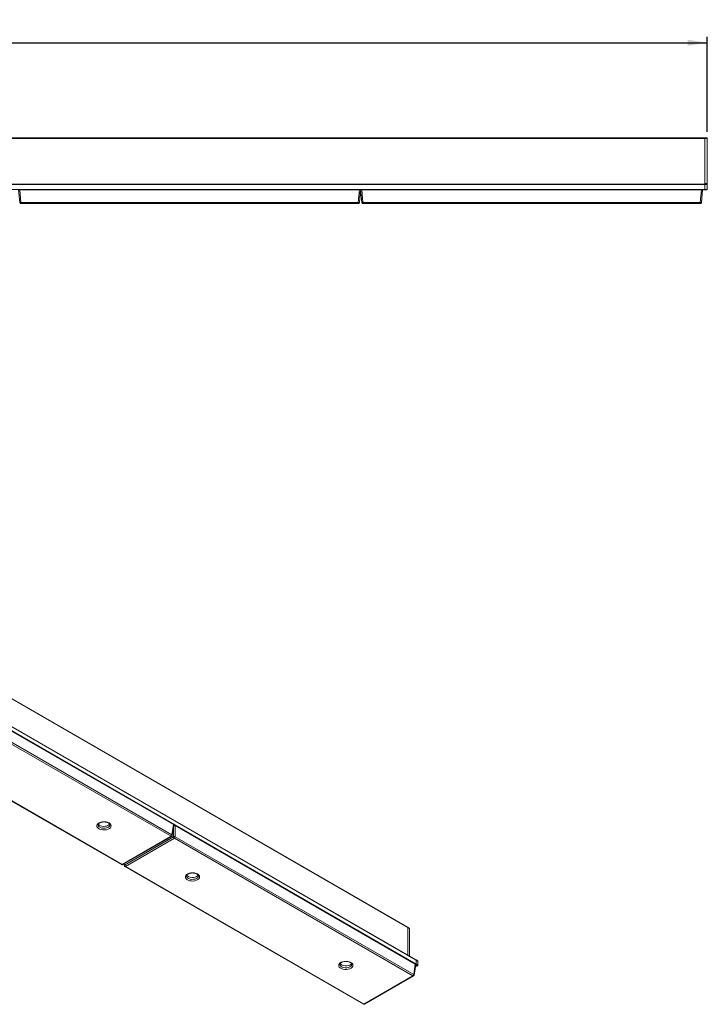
# Model space of a CAD drawing. Header units: millimetres. Extents: x 71 to 360, y 107 to 272.
# Tile 3 of 3: x 244 to 360, y 107 to 272. Entities that reach past the tile are written whole.
import ezdxf

# ---------------------------------------------------------------- set-up
doc = ezdxf.new("R2010")
doc.units = ezdxf.units.MM
doc.layers.add('SLD-0', color=179, linetype='Continuous')
doc.styles.add('SLDTEXTSTYLE0', font='TXT', dxfattribs={"width": 0.75})
doc.dimstyles.new('SLDDIMSTYLE1', dxfattribs={"dimtxt": 3, "dimasz": 3.302, "dimexe": 0, "dimexo": 0.0625, "dimgap": 0.75, "dimtad": 1, "dimdec": 1, "dimlfac": 5, "dimrnd": 1e-09, "dimzin": 12, "dimdsep": 46, "dimtxsty": 'SLDTEXTSTYLE0', "dimsah": 1, "dimcen": 0.09, "dimadec": 0, "dimazin": 3, "dimtfac": 1, "dimtdec": 1, "dimtofl": 0, "dimtmove": 0, "dimatfit": 3, "dimfxl": 0, "dimfrac": 2, "dimtolj": 1, "dimtzin": 12, "dimarcsym": 0})

# ---------------------------------------------------------------- blocks, each defined once
blk = doc.blocks.new('_D_3')
at = {"layer": 'SLD-0'}
for p, q in [((128.91, 253.45), (128.91, 269.42)), ((128.91, 268.42), (359.71, 268.42)), ((359.71, 253.45), (359.71, 269.42))]:
    blk.add_line(p, q, dxfattribs=at)
for points in [[(128.91, 268.42), (132.21, 267.91), (132.21, 268.92)], [(359.71, 268.42), (356.41, 268.92), (356.41, 267.91)]]:
    blk.add_solid(points, dxfattribs=at)
at = {"layer": 'SLD-0', "insert": (233.25, 272.28), "char_height": 3, "attachment_point": 1, "style": 'SLDTEXTSTYLE0'}
blk.add_mtext('1154', dxfattribs=at)

msp = doc.modelspace()

# ---------------------------------------------------------------- linework, layer by layer
at = {"color": 7, "linetype": 'Continuous', "lineweight": 15}
for p, q in [((129.308, 252.446), (359.308, 252.446)), ((129.308, 252.346), (359.308, 252.346)), ((359.308, 252.446), (359.308, 252.346)), ((359.308, 252.446), (359.708, 252.446)), ((359.308, 244.746), (359.308, 252.346)), ((359.708, 252.346), (359.308, 252.346)), ((359.708, 252.446), (359.708, 252.346)), ((359.708, 252.346), (359.708, 244.746)), ((359.308, 244.746), (359.708, 244.746)), ((359.308, 244.686), (359.308, 244.746)), ((359.708, 244.746), (359.708, 244.686)), ((129.308, 244.686), (359.308, 244.686)), ((359.308, 244.586), (129.308, 244.586)), ((129.308, 243.786), (359.308, 243.786)), ((244.293, 241.569), (244.108, 243.686)), ((244.134, 243.686), (244.307, 243.686)), ((244.307, 243.686), (244.492, 241.569)), ((301.308, 243.686), (244.307, 243.686)), ((301.123, 241.569), (301.308, 243.686)), ((301.308, 243.686), (301.481, 243.686)), ((301.508, 243.686), (301.322, 241.569)), ((301.534, 243.686), (301.481, 243.686)), ((301.693, 241.569), (301.508, 243.686)), ((301.534, 243.686), (301.707, 243.686)), ((301.707, 243.686), (301.892, 241.569)), ((358.708, 243.686), (301.707, 243.686)), ((358.523, 241.569), (358.708, 243.686)), ((358.708, 243.686), (358.881, 243.686)), ((358.908, 243.686), (358.722, 241.569)), ((359.308, 243.686), (358.881, 243.686)), ((359.308, 244.686), (359.308, 244.586)), ((359.308, 244.686), (359.708, 244.686)), ((359.308, 243.786), (359.308, 244.586)), ((359.708, 244.586), (359.308, 244.586)), ((359.308, 243.786), (359.308, 243.686)), ((359.308, 243.786), (359.708, 243.786)), ((359.708, 243.686), (359.308, 243.686)), ((359.708, 244.686), (359.708, 244.586)), ((359.708, 244.586), (359.708, 243.786)), ((359.708, 243.786), (359.708, 243.686)), ((244.492, 241.569), (301.123, 241.569)), ((244.492, 241.569), (244.492, 241.386)), ((301.123, 241.386), (301.123, 241.569)), ((301.892, 241.569), (358.523, 241.569)), ((301.892, 241.569), (301.892, 241.386)), ((358.523, 241.386), (358.523, 241.569)), ((301.123, 241.386), (244.492, 241.386)), ((358.523, 241.386), (301.892, 241.386)), ((309.406, 119.88), (146.772, 213.767)), ((309.427, 119.835), (146.792, 213.721)), ((310.82, 114.36), (148.186, 208.247)), ((310.841, 114.315), (148.207, 208.202)), ((148.207, 207.548), (310.841, 113.661)), ((270.112, 137.092), (229.806, 160.36)), ((269.709, 135.133), (229.665, 158.25)), ((229.806, 158.48), (269.85, 135.363)), ((221.341, 153.492), (261.385, 130.375)), ((221.441, 153.502), (261.485, 130.385)), ((259.445, 137.051), (259.444, 137.063)), ((269.85, 135.363), (270.112, 137.092)), ((269.907, 135.266), (270.17, 137.001)), ((270.394, 136.929), (270.394, 135.049)), ((310.7, 113.661), (270.394, 136.929)), ((261.485, 130.385), (269.709, 135.133)), ((261.585, 130.375), (269.809, 135.123)), ((261.888, 130.301), (270.112, 135.049)), ((270.253, 134.819), (262.029, 130.071)), ((310.297, 111.702), (270.253, 134.819)), ((270.394, 135.049), (310.438, 111.932)), ((261.788, 130.492), (261.831, 130.204)), ((261.929, 130.061), (301.973, 106.944)), ((262.029, 130.071), (302.073, 106.954)), ((274.294, 128.479), (274.294, 128.491)), ((309.689, 119.717), (309.406, 119.88)), ((309.427, 115.165), (309.427, 119.835)), ((309.71, 119.671), (309.427, 119.835)), ((309.71, 119.671), (309.71, 115.002)), ((311.103, 114.197), (310.82, 114.36)), ((310.841, 113.661), (310.841, 114.315)), ((311.124, 114.151), (310.841, 114.315)), ((311.124, 114.151), (311.124, 113.498)), ((300.032, 113.62), (300.032, 113.632)), ((310.438, 111.932), (310.7, 113.661)), ((310.495, 111.835), (310.758, 113.57)), ((311.053, 113.376), (310.697, 113.17)), ((310.77, 113.539), (310.752, 113.528)), ((311.053, 113.376), (310.77, 113.539)), ((310.841, 113.661), (311.124, 113.498)), ((302.073, 106.954), (310.297, 111.702)), ((302.173, 106.944), (310.397, 111.692))]:
    msp.add_line(p, q, dxfattribs=at)
at = {"color": 8, "linetype": 'Continuous', "lineweight": 15}
for p, q in [((270.112, 135.049), (270.112, 136.62)), ((270.201, 136.959), (270.167, 136.979)), ((261.853, 130.53), (261.888, 130.301)), ((310.77, 113.539), (310.755, 113.548))]:
    msp.add_line(p, q, dxfattribs=at)
at = {"color": 7, "linetype": 'Continuous', "lineweight": 15, "flags": 128}
for points in [[(259.293, 137.378), (259.477, 137.24), (259.597, 137.081), (259.644, 136.91), (259.616, 136.737), (259.514, 136.573), (259.345, 136.43), (259.119, 136.315), (258.851, 136.236), (258.557, 136.198), (258.257, 136.204), (257.968, 136.252), (257.709, 136.34), (257.496, 136.463), (257.343, 136.613), (257.259, 136.779), (257.25, 136.953), (257.315, 137.122), (257.452, 137.277), (257.651, 137.407), (257.9, 137.505), (258.183, 137.564), (258.482, 137.58), (258.779, 137.553), (259.055, 137.484), (259.293, 137.378)], [(257.49, 137.205), (257.514, 137.166), (257.648, 137.029), (257.84, 136.918), (258.078, 136.841), (258.342, 136.803), (258.614, 136.809), (258.874, 136.856), (259.102, 136.943), (259.281, 137.061), (259.394, 137.196)], [(274.142, 128.805), (274.327, 128.668), (274.446, 128.509), (274.493, 128.337), (274.465, 128.164), (274.363, 128.001), (274.194, 127.857), (273.968, 127.743), (273.7, 127.664), (273.407, 127.626), (273.106, 127.631), (272.817, 127.68), (272.558, 127.768), (272.346, 127.891), (272.192, 128.04), (272.109, 128.207), (272.099, 128.381), (272.165, 128.55), (272.301, 128.705), (272.5, 128.835), (272.749, 128.933), (273.032, 128.992), (273.331, 129.008), (273.629, 128.981), (273.905, 128.912), (274.142, 128.805)], [(272.34, 128.633), (272.363, 128.594), (272.497, 128.457), (272.69, 128.345), (272.927, 128.268), (273.191, 128.231), (273.464, 128.237), (273.723, 128.284), (273.951, 128.37), (274.13, 128.489), (274.243, 128.624)], [(299.881, 113.947), (300.065, 113.81), (300.185, 113.65), (300.232, 113.479), (300.204, 113.306), (300.102, 113.142), (299.933, 112.999), (299.707, 112.884), (299.439, 112.805), (299.145, 112.767), (298.845, 112.773), (298.556, 112.821), (298.297, 112.91), (298.084, 113.032), (297.931, 113.182), (297.847, 113.349), (297.838, 113.522), (297.903, 113.692), (298.04, 113.846), (298.239, 113.977), (298.488, 114.074), (298.771, 114.133), (299.07, 114.149), (299.367, 114.122), (299.643, 114.053), (299.881, 113.947)], [(298.078, 113.774), (298.102, 113.735), (298.236, 113.598), (298.428, 113.487), (298.666, 113.41), (298.93, 113.373), (299.202, 113.378), (299.462, 113.426), (299.69, 113.512), (299.869, 113.63), (299.982, 113.765)]]:
    msp.add_lwpolyline(points, dxfattribs=at)
at = {"color": 8, "linetype": 'Continuous', "lineweight": 15, "flags": 128}
for points in [[(257.445, 137.049), (257.45, 136.992), (257.514, 136.839), (257.648, 136.702), (257.84, 136.591), (258.078, 136.514), (258.342, 136.477), (258.614, 136.482), (258.874, 136.53), (259.102, 136.616), (259.281, 136.735), (259.398, 136.877), (259.444, 137.031), (259.445, 137.051)], [(272.294, 128.477), (272.299, 128.42), (272.363, 128.267), (272.497, 128.13), (272.69, 128.019), (272.927, 127.942), (273.191, 127.905), (273.464, 127.91), (273.723, 127.958), (273.951, 128.044), (274.13, 128.162), (274.247, 128.304), (274.293, 128.459), (274.294, 128.479)], [(298.032, 113.618), (298.038, 113.561), (298.102, 113.408), (298.236, 113.271), (298.428, 113.16), (298.666, 113.083), (298.93, 113.046), (299.202, 113.051), (299.462, 113.099), (299.69, 113.185), (299.869, 113.304), (299.986, 113.446), (300.032, 113.601), (300.032, 113.62)]]:
    msp.add_lwpolyline(points, dxfattribs=at)
at = {"color": 7, "linetype": 'Continuous', "lineweight": 15}
for centre, radius, start, end in [((244.393, 242.145), 0.585, 260.19743, 279.80257), ((244.492, 241.586), 0.2, 185, 270), ((301.223, 242.145), 0.585, 260.19725, 279.80275), ((301.123, 241.586), 0.2, 270, 355), ((301.793, 242.145), 0.585, 260.19725, 279.80275), ((301.892, 241.586), 0.2, 185, 270), ((358.623, 242.145), 0.585, 260.19743, 279.80257), ((358.523, 241.586), 0.2, 270, 355), ((269.541, 135.394), 0.311, 302.80083, 354.31103), ((269.709, 135.296), 0.2, 299.99731, 351.38371), ((270.253, 134.709), 0.368, 67.47913, 112.52161), ((270.422, 135.08), 0.311, 185.6887, 237.1987), ((270.085, 135.08), 0.311, 302.80083, 354.31103), ((261.485, 130.548), 0.2, 240.00269, 299.99731), ((262.029, 130.234), 0.2, 188.61629, 240.00269), ((262.197, 130.332), 0.311, 185.6887, 237.1987), ((309.377, 119.839), 0.0506, 354.5644, 54.12317), ((309.378, 119.84), 0.0492, 353.65695, 55.03061), ((309.659, 119.676), 0.0506, 354.5644, 54.12317), ((310.791, 114.32), 0.0499, 354.12837, 54.5592), ((310.793, 114.32), 0.0486, 353.19556, 55.49201), ((311.074, 114.156), 0.0499, 354.12837, 54.5592), ((310.688, 113.668), 0.154, 302.6055, 357.39456), ((310.97, 113.505), 0.154, 302.6055, 357.39456), ((310.129, 111.963), 0.311, 302.80083, 354.31103), ((310.297, 111.865), 0.2, 299.99731, 351.38371), ((302.073, 107.117), 0.2, 240.00269, 299.99731)]:
    msp.add_arc(centre, radius, start, end, dxfattribs=at)
at = {"color": 8, "linetype": 'Continuous', "lineweight": 15}
for centre, radius, start, end in [((269.768, 135.213), 0.0995, 234.0257, 294.66531), ((269.801, 135.269), 0.106, 358.43707, 62.286), ((261.427, 130.465), 0.0995, 245.3289, 305.98153), ((261.544, 130.465), 0.0995, 234.0257, 294.66531), ((261.934, 130.209), 0.103, 116.63045, 182.64449), ((261.971, 130.148), 0.0969, 244.41344, 306.89699), ((310.356, 111.782), 0.0995, 234.0257, 294.66531), ((310.389, 111.838), 0.106, 358.43707, 62.286), ((302.015, 107.034), 0.0995, 245.3289, 305.98153), ((302.131, 107.034), 0.0995, 234.0257, 294.66531)]:
    msp.add_arc(centre, radius, start, end, dxfattribs=at)
at = {"color": 7, "linetype": 'Continuous', "lineweight": 15}
for centre, major_axis, ratio, start_param, end_param in [((269.969, 137.011), (0.202, 0), 0.5729191, 6.1965899, 7.0647854), ((270.253, 136.847), (0.2, 0), 0.5816896, 0.7891963, 2.0418656), ((310.557, 113.58), (0.202, 0), 0.5729191, 6.1965899, 7.0647854)]:
    msp.add_ellipse(centre, major_axis=major_axis, ratio=ratio, start_param=start_param, end_param=end_param, dxfattribs=at)
for points, knots in [([(257.447, 137.05), (257.449, 137.077), (257.452, 137.131), (257.515, 137.231), (257.633, 137.336), (257.808, 137.43), (258.022, 137.5), (258.263, 137.541), (258.517, 137.548), (258.767, 137.522), (258.99, 137.464), (259.125, 137.406), (259.185, 137.372), (259.193, 137.368)], [0, 0, 0, 0, 0.0978468, 0.1929115, 0.295281, 0.3939762, 0.4926504, 0.5922312, 0.6925147, 0.7929684, 0.8928443, 0.9859772, 1, 1, 1, 1]), ([(259.193, 137.368), (259.22, 137.351), (259.297, 137.303), (259.385, 137.216), (259.437, 137.127), (259.44, 137.08), (259.441, 137.059)], [0, 0, 0, 0, 0.1588754, 0.4618821, 0.7663753, 1, 1, 1, 1]), ([(272.297, 128.478), (272.298, 128.505), (272.301, 128.559), (272.364, 128.659), (272.482, 128.764), (272.658, 128.858), (272.871, 128.928), (273.113, 128.969), (273.366, 128.976), (273.616, 128.949), (273.84, 128.892), (273.975, 128.834), (274.034, 128.8), (274.042, 128.795)], [0, 0, 0, 0, 0.0978466, 0.1929111, 0.2952803, 0.3939754, 0.4926504, 0.5922288, 0.6925152, 0.7929687, 0.8928398, 0.9859773, 1, 1, 1, 1]), ([(274.042, 128.795), (274.069, 128.779), (274.146, 128.731), (274.235, 128.644), (274.287, 128.555), (274.289, 128.507), (274.29, 128.487)], [0, 0, 0, 0, 0.1588757, 0.4618829, 0.7663642, 1, 1, 1, 1]), ([(298.035, 113.619), (298.037, 113.647), (298.04, 113.7), (298.103, 113.8), (298.221, 113.906), (298.396, 114), (298.61, 114.069), (298.851, 114.11), (299.105, 114.117), (299.355, 114.091), (299.578, 114.033), (299.713, 113.975), (299.773, 113.941), (299.781, 113.937)], [0, 0, 0, 0, 0.0978468, 0.1929115, 0.295281, 0.3939762, 0.4926504, 0.5922312, 0.6925147, 0.7929684, 0.8928443, 0.9859772, 1, 1, 1, 1]), ([(299.781, 113.937), (299.808, 113.92), (299.885, 113.872), (299.973, 113.785), (300.025, 113.696), (300.027, 113.649), (300.028, 113.628)], [0, 0, 0, 0, 0.1588754, 0.4618821, 0.7663753, 1, 1, 1, 1])]:
    msp.add_open_spline(points, degree=3, knots=knots, dxfattribs=at)

# ---------------------------------------------------------------- dimensions: what is measured, and where the dimension line sits
at = {"layer": 'SLD-0'}
dim = msp.add_linear_dim(base=(359.708, 268.416), p1=(128.908, 252.446), p2=(359.708, 252.446), angle=0, dimstyle='SLDDIMSTYLE1', dxfattribs=at)
dim.commit()
dim.dimension.update_dxf_attribs({"geometry": '_D_3', "text_midpoint": (237.683, 268.416), "dimtype": 160})

doc.saveas('drawing.dxf')
